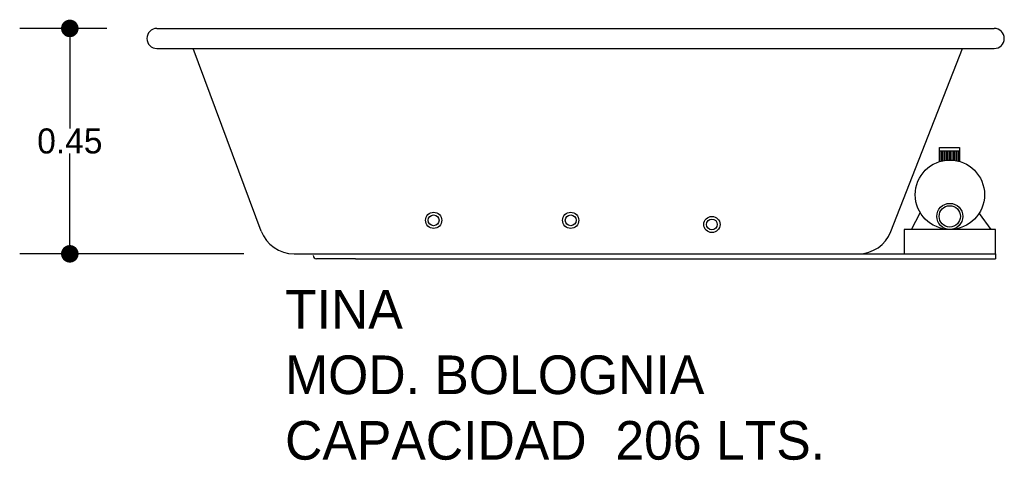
# Model space of a CAD drawing. Header units: millimetres. Extents: x 158.32 to 160.29, y 140.72 to 141.6.
import ezdxf

# ---------------------------------------------------------------- set-up
doc = ezdxf.new("R2010")
doc.units = ezdxf.units.MM
for name, color, linetype in [('cotas', 3, 'Continuous'), ('limies2', 2, 'Continuous'), ('limites', 1, 'Continuous')]:
    doc.layers.add(name, color=color, linetype=linetype)
doc.styles.add('77', font='txt')
doc.dimstyles.new('cotas1', dxfattribs={"dimtxt": 0.05, "dimasz": 0.035, "dimexe": 0.1, "dimexo": 0.1, "dimgap": 0, "dimtad": 0, "dimtih": 1, "dimtoh": 1, "dimzin": 1, "dimdsep": 46, "dimtxsty": 'Standard', "dimblk": 'DOT', "dimcen": 0.2, "dimadec": 0, "dimazin": 0, "dimtm": 1e-09, "dimtfac": 1, "dimtix": 1, "dimtmove": 0, "dimatfit": 3, "dimfxl": 0, "dimarcsym": 0})

# ---------------------------------------------------------------- blocks, each defined once
blk = doc.blocks.new('_Dot')
at = {"layer": 'limies2', "color": 0, "lineweight": -2}
blk.add_line((-0.5, 0), (-1, 0), dxfattribs=at)
at = {"layer": 'limies2', "color": 0, "const_width": 0.5}
blk.add_lwpolyline([(-0.25, 0, 1), (0.25, 0, 1)], format="xyb", close=True, dxfattribs=at)
blk = doc.blocks.new('*D1')
at = {"layer": 'cotas', "color": 0, "lineweight": -2}
for p, q in [((158.4982, 141.5825), (158.3245, 141.5825)), ((158.4245, 141.5475), (158.4245, 141.3825)), ((158.4245, 141.1675), (158.4245, 141.3325)), ((158.7717, 141.1325), (158.3245, 141.1325))]:
    blk.add_line(p, q, dxfattribs=at)
at = {"layer": 'Defpoints', "color": 0}
for p in [(158.4245, 141.5825), (158.5982, 141.5825), (158.8717, 141.1325)]:
    blk.add_point(p, dxfattribs=at)
at = {"layer": 'cotas', "color": 0, "lineweight": -2, "xscale": 0.035, "yscale": 0.035, "zscale": 0.035}
for p, rotation in [((158.4245, 141.5825), 90), ((158.4245, 141.1325), 270)]:
    blk.add_blockref('_Dot', p, dxfattribs=dict(at, rotation=rotation))
at = {"layer": 'cotas', "color": 0, "insert": (158.4245, 141.3575), "char_height": 0.05, "attachment_point": 5}
blk.add_mtext('0.45', dxfattribs=at)

msp = doc.modelspace()

# ---------------------------------------------------------------- hatches: boundary and pattern name
at = {"layer": 'limites'}
h = msp.add_hatch(dxfattribs=at)
h.set_pattern_fill('LINE', color=256, scale=0.000968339, angle=90, style=0)
h.set_pattern_definition([(90, (-32.6130944, -61.148474), (-0.003074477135, 2e-19), [])])
h.paths.add_polyline_path([(160.1988, 141.3169), (160.1988, 141.338), (160.1589, 141.338), (160.1589, 141.3165, -0.14758)])

# ---------------------------------------------------------------- linework, layer by layer
at = {"layer": 'limies2'}
for p, q in [((158.5982, 141.5825), (160.2682, 141.5825)), ((158.5982, 141.5425), (160.2682, 141.5425)), ((158.8061, 141.178), (158.6702, 141.5425)), ((160.0621, 141.177), (160.2047, 141.5425)), ((158.8717, 141.1325), (159.9969, 141.1325)), ((159.9345, 141.1325), (160.2705, 141.1325)), ((160.2705, 141.1325), (160.2705, 141.1225)), ((158.9943, 141.1225), (158.9167, 141.1225)), ((158.9943, 141.1225), (159.9345, 141.1225)), ((159.9345, 141.1225), (160.2705, 141.1225))]:
    msp.add_line(p, q, dxfattribs=at)
for centre, radius in [((159.1501, 141.1994), 0.0162), ((159.1501, 141.1994), 0.0108), ((159.4234, 141.1994), 0.0162), ((159.4234, 141.1994), 0.0108), ((159.705, 141.1911), 0.0162), ((159.705, 141.1911), 0.0108)]:
    msp.add_circle(centre, radius, dxfattribs=at)
for centre, radius, start, end in [((158.5982, 141.5625), 0.02, 90, 270), ((160.2682, 141.5625), 0.02, 270, 90), ((158.8717, 141.2025), 0.07, 200.4492, 270), ((159.9969, 141.2025), 0.07, 270, 338.6905), ((158.9167, 141.1295), 0.007, 180, 270)]:
    msp.add_arc(centre, radius, start, end, dxfattribs=at)
at = {"layer": 'limites'}
for p, q in [((160.1589, 141.3446), (160.1988, 141.3446)), ((160.1589, 141.316), (160.1589, 141.3446)), ((160.1589, 141.338), (160.1988, 141.338)), ((160.1988, 141.3446), (160.1988, 141.316)), ((160.103, 141.1813), (160.1205, 141.2145)), ((160.2379, 141.2133), (160.2614, 141.1813))]:
    msp.add_line(p, q, dxfattribs=at)
msp.add_lwpolyline([(160.0886, 141.1325), (160.2705, 141.1325), (160.2705, 141.1813), (160.0886, 141.1813)], close=True, dxfattribs=at)
for centre, radius in [((160.1796, 141.2505), 0.0692), ((160.1795, 141.2073), 0.026), ((160.1795, 141.2073), 0.0213)]:
    msp.add_circle(centre, radius, dxfattribs=at)

# ---------------------------------------------------------------- texts
at = {"layer": 'limies2', "style": '77'}
for s, height, p in [('TINA', 0.07708, (158.8538, 140.9834)), ('MOD. BOLOGNIA', 0.077085, (158.8538, 140.8525)), ('CAPACIDAD  206 LTS.', 0.077085, (158.8538, 140.7216))]:
    msp.add_text(s, height=height, dxfattribs=at).set_placement(p)

# ---------------------------------------------------------------- dimensions: what is measured, and where the dimension line sits
at = {"layer": 'cotas'}
dim = msp.add_linear_dim(base=(158.4245, 141.5825), p1=(158.8717, 141.1325), p2=(158.5982, 141.5825), angle=90, dimstyle='cotas1', dxfattribs=at)
dim.commit()
dim.dimension.update_dxf_attribs({"geometry": '*D1', "text_midpoint": (158.4245, 141.3575)})

doc.saveas('drawing.dxf')
